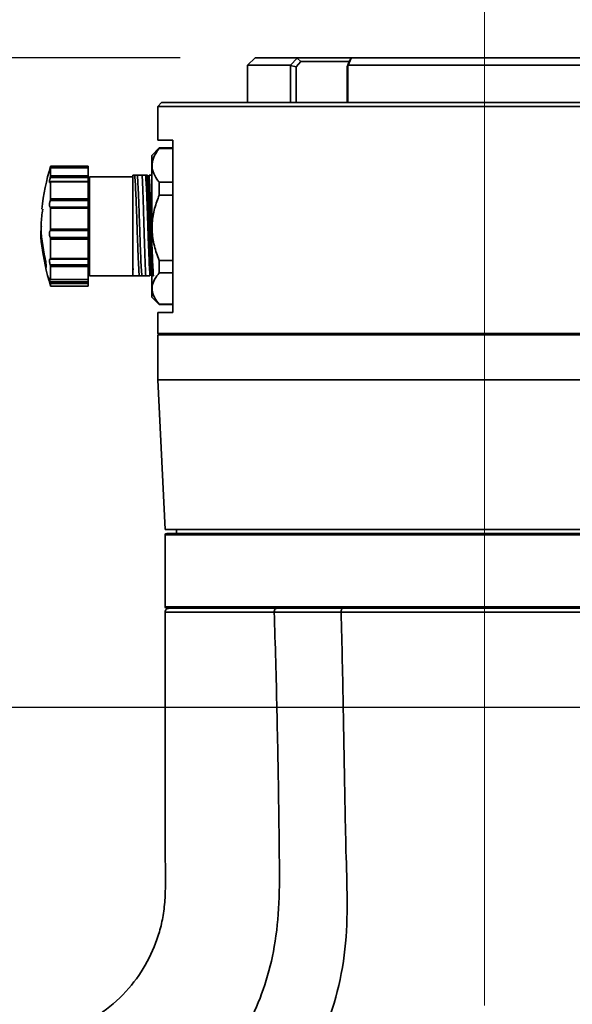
# Model space of a CAD drawing. Header units: millimetres. Extents: x 0 to 298, y 0 to 209.
# Tile 31 of 41: x 86 to 93, y 179 to 192. Entities that reach past the tile are written whole.
import ezdxf

# ---------------------------------------------------------------- set-up
doc = ezdxf.new("R2010")
doc.units = ezdxf.units.MM
doc.linetypes.add('CENTERX2', pattern=[20.32, 12.7, -2.54, 2.54, -2.54])
doc.layers.add('图层0', color=7, linetype='Continuous')
doc.styles.add('SLDTEXTSTYLE0', font='SIMSUN.TTC')
doc.dimstyles.new('SLDDIMSTYLE0', dxfattribs={"dimtxt": 4.5, "dimasz": 3, "dimexe": 0, "dimexo": 0.0625, "dimgap": 1.125, "dimtad": 2, "dimlfac": 10, "dimrnd": 1e-09, "dimzin": 12, "dimdsep": 46, "dimtxsty": 'SLDTEXTSTYLE0', "dimsah": 1, "dimcen": 0.09, "dimadec": 0, "dimazin": 3, "dimtfac": 1, "dimtofl": 0, "dimtmove": 0, "dimatfit": 3, "dimfxl": 0, "dimfrac": 2, "dimtolj": 1, "dimtzin": 12, "dimarcsym": 0})

# ---------------------------------------------------------------- blocks, each defined once
blk = doc.blocks.new('_D_1')
at = {"layer": '图层0'}
for p, q in [((87.984, 191.986), (48.264, 191.986)), ((49.264, 174.636), (49.264, 191.986)), ((76.234, 174.636), (48.264, 174.636))]:
    blk.add_line(p, q, dxfattribs=at)
for points in [[(49.264, 191.986), (48.814, 188.986), (49.714, 188.986)], [(49.264, 174.636), (49.714, 177.636), (48.814, 177.636)]]:
    blk.add_solid(points, dxfattribs=at)
at = {"layer": '图层0', "insert": (44.028, 176.765), "char_height": 4.5, "attachment_point": 1, "rotation": 90, "style": 'SLDTEXTSTYLE0'}
blk.add_mtext('173.5', dxfattribs=at)
blk = doc.blocks.new('_D_5')
at = {"layer": '图层0'}
for p, q in [((87.984, 191.986), (39.054, 191.986)), ((40.054, 191.986), (40.054, 18.636)), ((81.095, 18.636), (39.054, 18.636))]:
    blk.add_line(p, q, dxfattribs=at)
for centre, start, end in [((37.435, 107.93), 63.4349, 116.5651), ((37.435, 102.693), 243.4349, 296.5651)]:
    blk.add_arc(centre, 5.856, start, end, dxfattribs=at)
for points in [[(40.054, 191.986), (39.604, 188.986), (40.504, 188.986)], [(40.054, 18.636), (40.504, 21.636), (39.604, 21.636)]]:
    blk.add_solid(points, dxfattribs=at)
at = {"layer": '图层0', "insert": (34.818, 97.455), "char_height": 4.5, "attachment_point": 1, "rotation": 90, "style": 'SLDTEXTSTYLE0'}
blk.add_mtext('1733.5', dxfattribs=at)
blk = doc.blocks.new('_D_6')
at = {"layer": '图层0'}
for p, q in [((78.734, 179.011), (78.734, 184.311)), ((99.007, 178.822), (99.007, 184.311)), ((99.007, 183.311), (78.734, 183.311)), ((99.007, 183.311), (114.228, 183.311))]:
    blk.add_line(p, q, dxfattribs=at)
for points in [[(78.734, 183.311), (81.734, 182.861), (81.734, 183.761)], [(99.007, 183.311), (96.007, 183.761), (96.007, 182.861)]]:
    blk.add_solid(points, dxfattribs=at)
at = {"layer": '图层0', "insert": (106.372, 188.548), "char_height": 4.5, "attachment_point": 1, "style": 'SLDTEXTSTYLE0'}
blk.add_mtext('203', dxfattribs=at)
blk = doc.blocks.new('_D_7')
at = {"layer": '图层0'}
for p, q in [((78.734, 170.261), (78.734, 162.038)), ((78.734, 163.038), (59.079, 163.038)), ((78.734, 163.038), (92.044, 163.038))]:
    blk.add_line(p, q, dxfattribs=at)
for points in [[(78.734, 163.038), (81.734, 162.588), (81.734, 163.488)], [(92.044, 163.038), (89.044, 163.488), (89.044, 162.588)]]:
    blk.add_solid(points, dxfattribs=at)
at = {"layer": '图层0', "insert": (59.079, 168.274), "char_height": 4.5, "attachment_point": 1, "style": 'SLDTEXTSTYLE0'}
blk.add_mtext('133.1', dxfattribs=at)

msp = doc.modelspace()

# ---------------------------------------------------------------- linework, layer by layer
at = {"color": 7, "linetype": 'Continuous', "lineweight": 35}
for p, q in [((88.98439595, 191.98646615), (88.88439595, 191.88646615)), ((88.98439595, 191.98646615), (89.54467753, 191.98646615)), ((89.45545986, 191.88646615), (89.54322398, 191.98215749)), ((89.59368469, 191.93646618), (89.53258311, 191.86305992)), ((89.5936848, 191.9364662), (89.54322398, 191.9821575)), ((89.54322399, 191.9821575), (89.54467753, 191.98646615)), ((89.54467753, 191.98646615), (90.27466786, 191.98646615)), ((90.24711926, 191.93646615), (89.59368472, 191.93646615)), ((90.21079545, 191.86305992), (90.23890882, 191.93646618)), ((90.26723337, 191.98215749), (90.22564261, 191.88646615)), ((90.26723336, 191.9821575), (90.23890895, 191.93646626)), ((90.27263486, 191.98646615), (90.26723336, 191.9821575)), ((90.27263486, 191.98646615), (93.79615705, 191.98646615)), ((88.88439595, 191.88646615), (88.88439595, 191.38646615)), ((89.45545987, 191.88646615), (88.88439595, 191.88646615)), ((89.45755296, 191.88084136), (89.45545986, 191.88646614)), ((89.53258287, 191.86305953), (89.45755296, 191.88084136)), ((89.45755296, 191.38646615), (89.45755296, 191.88084136)), ((89.53258315, 191.86305992), (89.53258315, 191.38646615)), ((90.21079547, 191.38646615), (90.21079547, 191.86305988)), ((90.22266193, 191.88084136), (90.21079548, 191.86305949)), ((90.22564261, 191.88646614), (90.22266193, 191.88084136)), ((90.22266193, 191.88084136), (90.22266193, 191.38646615)), ((93.8431493, 191.88646615), (90.22564261, 191.88646615)), ((87.73439595, 191.38646615), (87.68439595, 191.33646615)), ((87.73439595, 191.38646615), (96.33439595, 191.38646615)), ((87.68439595, 191.33646615), (87.68439595, 190.88646615)), ((96.38439595, 191.33646615), (87.68439595, 191.33646615)), ((87.68439595, 190.88646615), (87.88439595, 190.88646615)), ((87.88439595, 190.88646615), (87.88439595, 188.58646615)), ((87.70439595, 190.78146615), (87.60439595, 190.68146615)), ((87.88439595, 190.78146615), (87.70439595, 190.78146615)), ((87.70439595, 190.78146615), (87.70439595, 190.77450999)), ((87.88439595, 190.77450999), (87.70439595, 190.77450999)), ((87.60439595, 188.79146615), (87.60439595, 190.68146615)), ((86.75439595, 190.51958647), (86.24989361, 190.51958647)), ((86.75439595, 190.51821558), (86.25418675, 190.51821558)), ((86.75439595, 190.53646615), (86.25439595, 190.53646615)), ((86.25439595, 190.53558812), (86.25439595, 190.53646615)), ((86.25439595, 190.53558812), (86.75439595, 190.53558812)), ((86.25439595, 190.40979051), (86.25439595, 190.51774761)), ((86.75439595, 190.51774761), (86.25439595, 190.51774761)), ((86.75439595, 190.53558812), (86.75439595, 190.53646615)), ((86.75439595, 190.53558812), (86.75439595, 190.51958647)), ((86.75439595, 190.51821558), (86.75439595, 190.51958647)), ((86.75439595, 190.51821558), (86.75439595, 190.51774761)), ((86.75439595, 190.40979051), (86.75439595, 190.51774761)), ((86.75439595, 190.38660071), (86.24989361, 190.38660071)), ((86.75439595, 190.33228885), (86.25279267, 190.33228885)), ((86.25439595, 190.40979051), (86.75439595, 190.40979051)), ((86.25439595, 190.10357619), (86.25439595, 190.32705354)), ((86.75439595, 190.32705354), (86.25439595, 190.32705354)), ((86.75439595, 190.40979051), (86.75439595, 190.38660071)), ((86.75439595, 190.33228885), (86.75439595, 190.38660071)), ((86.75439595, 190.33228885), (86.75439595, 190.32705354)), ((86.75439595, 190.10357619), (86.75439595, 190.32705354)), ((86.76939595, 190.33646615), (86.76939595, 190.31309317)), ((87.35439595, 190.39646615), (86.77439595, 190.39646615)), ((86.77439595, 190.39646615), (86.77439595, 189.07646615)), ((87.35439595, 190.41646615), (87.37660145, 190.41646615)), ((87.37660145, 190.41646615), (87.4111314, 190.41646615)), ((87.53815898, 190.41646615), (87.54957232, 190.41646615)), ((87.70439595, 190.32301959), (87.70439595, 190.15124077)), ((87.70439595, 190.32301959), (87.88439595, 190.32301959)), ((86.77439595, 190.31146615), (86.75439595, 190.31146615)), ((86.76939595, 190.31309317), (86.77439595, 190.31309317)), ((87.35507306, 190.31146615), (87.35439595, 190.31146615)), ((86.75439595, 190.07941192), (86.24989361, 190.07941192)), ((86.25439595, 190.10357619), (86.75439595, 190.10357619)), ((86.75439595, 190.10357619), (86.75439595, 190.07941192)), ((86.75439595, 189.9920709), (86.75439595, 190.07941192)), ((87.88439595, 190.15124077), (87.70439595, 190.15124077)), ((86.75439595, 189.9920709), (86.2502156, 189.9920709)), ((86.25439595, 189.69899503), (86.25439595, 189.97811205)), ((86.75439595, 189.97811205), (86.25439595, 189.97811205)), ((86.75439595, 189.9920709), (86.75439595, 189.97811205)), ((86.75439595, 189.69899503), (86.75439595, 189.97811205)), ((86.76939595, 189.97090483), (86.77439595, 189.96895118)), ((86.75439595, 189.68033109), (86.24989361, 189.68033109)), ((86.25439595, 189.69899503), (86.75439595, 189.69899503)), ((86.75439595, 189.69899503), (86.75439595, 189.68033109)), ((86.75439595, 189.5866104), (86.75439595, 189.68033109)), ((86.24989361, 189.5866104), (86.75439595, 189.5866104)), ((86.25439595, 189.30445423), (86.25439595, 189.56442174)), ((86.75439595, 189.56442174), (86.25439595, 189.56442174)), ((86.75439595, 189.5866104), (86.75439595, 189.56442174)), ((86.75439595, 189.30445423), (86.75439595, 189.56442174)), ((86.25164665, 189.29525452), (86.75439595, 189.29525452)), ((86.25439595, 189.30445423), (86.75439595, 189.30445423)), ((86.75439595, 189.30445423), (86.75439595, 189.29525452)), ((86.75439595, 189.22133943), (86.75439595, 189.29525452)), ((87.70439595, 189.28075352), (87.70439595, 189.11319694)), ((87.70439595, 189.28075352), (87.88439595, 189.28075352)), ((86.24989361, 189.22133943), (86.75439595, 189.22133943)), ((86.25439595, 189.02567067), (86.25439595, 189.19683059)), ((86.75439595, 189.19683059), (86.25439595, 189.19683059)), ((86.75439595, 189.22133943), (86.75439595, 189.19683059)), ((86.75439595, 189.02567067), (86.75439595, 189.19683059)), ((86.75439595, 189.16146615), (86.77439595, 189.16146615)), ((86.76939595, 189.16146615), (86.76939595, 189.14011008)), ((87.35439595, 189.16146615), (87.36471751, 189.16146615)), ((86.25365373, 189.02344056), (86.75439595, 189.02344056)), ((86.25439595, 189.02567067), (86.75439595, 189.02567067)), ((86.75439595, 189.02567067), (86.75439595, 189.02344056)), ((86.75439595, 188.99409624), (86.75439595, 189.02344056)), ((86.77439595, 189.07646615), (87.35439595, 189.07646615)), ((87.43777142, 189.07646615), (87.35439595, 189.07646615)), ((87.47230136, 189.07646615), (87.43777142, 189.07646615)), ((87.60439595, 189.07646604), (87.59932809, 189.07646604)), ((87.88439595, 189.11319694), (87.70439595, 189.11319694)), ((86.24989361, 188.99409624), (86.75439595, 188.99409624)), ((86.25439595, 188.93646615), (86.25439595, 188.97383436)), ((86.75439595, 188.97383436), (86.25439595, 188.97383436)), ((86.25439595, 188.93646615), (86.75439595, 188.93646615)), ((86.75439595, 188.99409624), (86.75439595, 188.97383436)), ((86.75439595, 188.93646615), (86.75439595, 188.97383436)), ((87.60439595, 188.79146615), (87.70439595, 188.69146615)), ((87.70439595, 188.69420008), (87.70439595, 188.69146615)), ((87.70439595, 188.69420008), (87.88439595, 188.69420008)), ((87.70439595, 188.69146615), (87.88439595, 188.69146615)), ((87.68439595, 188.58646615), (87.68439595, 188.30646615)), ((87.88439595, 188.58646615), (87.68439595, 188.58646615)), ((87.68439595, 188.30646615), (87.70439595, 188.28646615)), ((87.68439595, 188.30646615), (96.38439595, 188.30646615)), ((87.68439595, 188.28646615), (87.68439595, 187.68646615)), ((87.68439595, 188.28646615), (96.38439595, 188.28646615)), ((87.68439595, 187.68646615), (87.78439595, 185.68646615)), ((87.68439595, 187.68646615), (96.38439595, 187.68646615)), ((96.28439595, 185.68646615), (87.78439595, 185.68646615)), ((87.78439595, 185.61646615), (87.78439595, 184.65646615)), ((87.80439595, 185.63646615), (96.26439595, 185.63646615)), ((87.93439595, 185.68646615), (87.93439595, 185.63646615)), ((96.26439595, 184.63646615), (87.80439596, 184.63646615))]:
    msp.add_line(p, q, dxfattribs=at)
at = {"color": 8, "linetype": 'Continuous', "lineweight": 35}
for p, q in [((86.19239022, 189.24189667), (86.1807953, 189.24189667)), ((96.28439595, 185.61646615), (87.78439595, 185.61646615)), ((87.78439595, 184.65646615), (96.28439595, 184.65646615))]:
    msp.add_line(p, q, dxfattribs=at)
at = {"color": 7, "linetype": 'Continuous', "lineweight": 35}
for centre, radius, start, end in [((89.12341332, 189.65968833), 3, 163.00673602, 174.159097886), ((89.12341332, 189.81324398), 3, 185.742223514, 196.99326398), ((87.80439595, 185.61646615), 0.02, 90, 180), ((87.80439595, 184.65646615), 0.02, 180, 270), ((87.8343994, 184.58646589), 0.05, 89.999758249, 180.446576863)]:
    msp.add_arc(centre, radius, start, end, dxfattribs=at)
for points, knots in [([(87.70439595, 190.32301959), (87.69409331, 190.3364158), (87.65898698, 190.38206349), (87.61780064, 190.46354341), (87.60248705, 190.56805988), (87.63296959, 190.67173259), (87.67636716, 190.73944243), (87.70322391, 190.77304361), (87.70439595, 190.77450999)], [0, 0, 0, 0, 0.0931237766, 0.3173199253, 0.5410271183, 0.7651001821, 0.9897488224, 1, 1, 1, 1]), ([(86.24989361, 190.51958647), (86.24966704, 190.51881636), (86.24776877, 190.51236416), (86.24450837, 190.50090781), (86.24106556, 190.48793068), (86.24018858, 190.48360488), (86.23975992, 190.48149045)], [0, 0, 0, 0, 0.0445113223, 0.3729303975, 0.6934914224, 1, 1, 1, 1]), ([(86.23982168, 190.47985004), (86.23982081, 190.47974647), (86.23981389, 190.47891785), (86.2413373, 190.48241368), (86.24430034, 190.49032036), (86.24749982, 190.49978471), (86.24947074, 190.50585864), (86.24989361, 190.50716183)], [0, 0, 0, 0, 0.0408623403, 0.3269294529, 0.617142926, 0.917855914, 1, 1, 1, 1]), ([(86.24989361, 190.51958647), (86.25053891, 190.52178617), (86.25183021, 190.526188), (86.25332222, 190.53142294), (86.2542415, 190.53478264), (86.25434775, 190.53533672), (86.25439595, 190.53558812)], [0, 0, 0, 0, 0.2646085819, 0.5295111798, 0.786527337, 1, 1, 1, 1]), ([(86.25439595, 190.51774761), (86.25433401, 190.51801378), (86.25421016, 190.51854593), (86.25324535, 190.51662957), (86.25180361, 190.51292381), (86.25054755, 190.5091346), (86.24989361, 190.50716183)], [0, 0, 0, 0, 0.2426144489, 0.485073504, 0.7319149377, 1, 1, 1, 1]), ([(86.24989361, 190.38660071), (86.24966711, 190.3858498), (86.2477694, 190.37955844), (86.2444839, 190.36695341), (86.24114881, 190.34985623), (86.23948596, 190.33555471), (86.23956086, 190.32553498), (86.24123908, 190.32043363), (86.24432882, 190.32057448), (86.24749822, 190.32456215), (86.24947046, 190.32819983), (86.24989361, 190.32898031)], [0, 0, 0, 0, 0.0196109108, 0.1643066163, 0.3055402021, 0.4405825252, 0.5705278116, 0.6986198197, 0.8285684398, 0.9632184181, 1, 1, 1, 1]), ([(86.24989361, 190.38660071), (86.25053891, 190.38884455), (86.25183021, 190.39333472), (86.25332222, 190.40023708), (86.2542415, 190.40603758), (86.25434775, 190.40861918), (86.25439595, 190.40979051)], [0, 0, 0, 0, 0.2646085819, 0.5295111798, 0.786527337, 1, 1, 1, 1]), ([(86.25439595, 190.32705354), (86.25433401, 190.32837174), (86.25421016, 190.3310073), (86.25324535, 190.33252475), (86.25180361, 190.33215085), (86.25054755, 190.33006583), (86.24989361, 190.32898031)], [0, 0, 0, 0, 0.2426144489, 0.485073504, 0.7319149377, 1, 1, 1, 1]), ([(87.35439595, 190.41646615), (87.35439595, 190.39276408), (87.35439595, 190.34409001), (87.35439595, 190.18961824), (87.35439595, 189.99239427), (87.35439595, 189.77204744), (87.35439595, 189.54821956), (87.35439595, 189.34045039), (87.35439595, 189.16956242), (87.35439595, 189.10695374), (87.35439595, 189.07646615)], [0, 0, 0, 0, 0.1217386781, 0.25, 0.3782613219, 0.5, 0.6217386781, 0.75, 0.8782613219, 1, 1, 1, 1]), ([(87.47639092, 190.41646615), (87.47038055, 190.41646615), (87.45397798, 190.41646615), (87.43052063, 190.41646615), (87.41760205, 190.41646615), (87.4111314, 190.41646615)], [0, 0, 0, 0, 0.2240048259, 0.6113194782, 1, 1, 1, 1]), ([(87.52206938, 190.41646615), (87.51630845, 190.41646615), (87.50765331, 190.41646615), (87.49087211, 190.41646615), (87.48121795, 190.41646615), (87.47638845, 190.41646615)], [0, 0, 0, 0, 0.4986830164, 0.7492157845, 1, 1, 1, 1]), ([(87.47638896, 190.41646507), (87.47836452, 190.37753245), (87.48231562, 190.29966761), (87.48824237, 190.13717221), (87.49416915, 189.953087), (87.50009581, 189.75496592), (87.50602241, 189.55571267), (87.51194913, 189.36827225), (87.51787586, 189.20052258), (87.52182701, 189.11781981), (87.52380258, 189.07646856)], [0, 0, 0, 0, 0.1249996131, 0.2499979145, 0.3749966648, 0.4999985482, 0.6250018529, 0.7500028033, 0.8750018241, 1, 1, 1, 1]), ([(87.52206891, 190.41646602), (87.52452817, 190.38913004), (87.52944669, 190.33445808), (87.53682452, 190.17853593), (87.54420234, 189.98533252), (87.55158016, 189.76739732), (87.55895798, 189.5465415), (87.5663358, 189.34479431), (87.57371361, 189.17569039), (87.57863216, 189.10954124), (87.58109143, 189.07646668)], [0, 0, 0, 0, 0.1250002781, 0.2500004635, 0.3750005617, 0.5000005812, 0.6250005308, 0.7500004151, 0.8750002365, 1, 1, 1, 1]), ([(87.52206911, 190.41646615), (87.52357357, 190.41646615), (87.5255962, 190.41646615), (87.53143705, 190.41646615), (87.53497257, 190.41646615), (87.53681578, 190.41646615), (87.53771874, 190.41646615), (87.53815898, 190.41646615)], [0, 0, 0, 0, 0.6412553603, 0.8621113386, 0.9373677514, 0.9694636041, 1, 1, 1, 1]), ([(87.61074472, 189.07646604), (87.60819587, 189.10793658), (87.60309817, 189.17087766), (87.59545162, 189.34079511), (87.58780507, 189.54616171), (87.58015852, 189.77207986), (87.57251197, 189.99438626), (87.56486542, 190.18922207), (87.55721888, 190.34294937), (87.55212117, 190.3919607), (87.54957232, 190.41646634)], [0, 0, 0, 0, 0.1250000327, 0.2500000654, 0.3750000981, 0.5000001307, 0.6250001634, 0.7500001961, 0.8750002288, 1, 1, 1, 1]), ([(87.62717374, 189.07646581), (87.6247145, 189.10954039), (87.61979604, 189.17568956), (87.61241835, 189.34479396), (87.60504065, 189.54654175), (87.59766295, 189.76739814), (87.59028525, 189.98533366), (87.58290755, 190.17853695), (87.57552985, 190.33445853), (87.57061136, 190.3891297), (87.56815211, 190.41646529)], [0, 0, 0, 0, 0.1249999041, 0.2499998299, 0.3749997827, 0.4999997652, 0.6249997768, 0.749999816, 0.8749998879, 1, 1, 1, 1]), ([(87.60439595, 190.41646615), (87.59845718, 190.41646615), (87.58449776, 190.41646615), (87.57411688, 190.41646615), (87.56815235, 190.41646615)], [0, 0, 0, 0, 0.4254306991, 1, 1, 1, 1]), ([(86.24989361, 190.07941192), (86.24966711, 190.0788812), (86.2477694, 190.07443468), (86.2444839, 190.06413806), (86.24114881, 190.04716034), (86.23948596, 190.02993412), (86.23956086, 190.01453906), (86.24123908, 190.00230105), (86.24432882, 189.99422415), (86.24749822, 189.99176497), (86.24947046, 189.99198738), (86.24989361, 189.9920351)], [0, 0, 0, 0, 0.0196109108, 0.1643066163, 0.3055402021, 0.4405825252, 0.5705278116, 0.6986198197, 0.8285684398, 0.9632184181, 1, 1, 1, 1]), ([(86.24989361, 190.07941192), (86.25053891, 190.08109867), (86.25183021, 190.08447404), (86.25332222, 190.09119434), (86.2542415, 190.0978814), (86.25434775, 190.10179878), (86.25439595, 190.10357619)], [0, 0, 0, 0, 0.26460858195, 0.52951117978, 0.78652733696, 1, 1, 1, 1]), ([(87.70439595, 189.28075352), (87.68043525, 189.34473838), (87.63178517, 189.47465399), (87.60308215, 189.67722677), (87.61694507, 189.87885507), (87.65809027, 190.03465207), (87.69352749, 190.12387609), (87.70439595, 190.15124077)], [0, 0, 0, 0, 0.2283677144, 0.463680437, 0.6784948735, 0.901395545, 1, 1, 1, 1]), ([(86.15007657, 189.96287833), (86.14043554, 189.89799534), (86.10793938, 189.67930003), (86.15071232, 189.46061567), (86.1807953, 189.30681105)], [0, 0, 0, 0, 0.29668214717, 1, 1, 1, 1]), ([(86.25439595, 189.97811205), (86.25433401, 189.98012908), (86.25421016, 189.98416185), (86.25324535, 189.98870651), (86.25180361, 189.99176466), (86.25054755, 189.99194251), (86.24989361, 189.9920351)], [0, 0, 0, 0, 0.2426144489, 0.485073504, 0.7319149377, 1, 1, 1, 1]), ([(86.1807953, 189.24189667), (86.14656138, 189.39616752), (86.10997776, 189.56102694), (86.13013378, 189.72587811), (86.13142835, 189.73646615)], [0, 0, 0, 0, 0.9357721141, 1, 1, 1, 1]), ([(86.24989361, 189.68033109), (86.24966711, 189.68016277), (86.2477694, 189.67875252), (86.2444839, 189.67352328), (86.24114881, 189.66121419), (86.23948596, 189.64567902), (86.23956086, 189.62903373), (86.24123908, 189.61293823), (86.24432882, 189.59880777), (86.24749822, 189.59056068), (86.24947046, 189.58730823), (86.24989361, 189.5866104)], [0, 0, 0, 0, 0.0196109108, 0.1643066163, 0.3055402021, 0.4405825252, 0.5705278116, 0.6986198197, 0.8285684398, 0.9632184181, 1, 1, 1, 1]), ([(86.24989361, 189.68033109), (86.25053891, 189.68100878), (86.25183021, 189.68236492), (86.25332222, 189.68710247), (86.2542415, 189.69288429), (86.25434775, 189.6970878), (86.25439595, 189.69899503)], [0, 0, 0, 0, 0.2646085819, 0.5295111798, 0.786527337, 1, 1, 1, 1]), ([(86.25439595, 189.56442174), (86.25433401, 189.56659714), (86.25421016, 189.57094654), (86.25324535, 189.57730067), (86.25180361, 189.58297144), (86.25054755, 189.5853645), (86.24989361, 189.5866104)], [0, 0, 0, 0, 0.2426144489, 0.485073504, 0.7319149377, 1, 1, 1, 1]), ([(86.1807953, 189.30681105), (86.18268711, 189.29749132), (86.18647262, 189.27884265), (86.19147227, 189.24929047), (86.19521528, 189.22298169), (86.19727675, 189.20272062), (86.19748059, 189.19072749), (86.19586365, 189.18800148), (86.19261333, 189.19467698), (86.18804665, 189.21015048), (86.18384996, 189.22765719), (86.18139318, 189.2391096), (86.1807953, 189.24189667)], [0, 0, 0, 0, 0.1098312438, 0.2197711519, 0.3287175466, 0.4357269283, 0.5410065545, 0.6454986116, 0.7504354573, 0.8568444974, 0.9651615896, 1, 1, 1, 1]), ([(86.24465395, 189.29873575), (86.24345119, 189.29770465), (86.24109841, 189.29568765), (86.23949866, 189.28568579), (86.23955756, 189.27233155), (86.24123998, 189.25667008), (86.24432856, 189.24027816), (86.24749824, 189.22845157), (86.24947046, 189.22259581), (86.24989361, 189.22133943)], [0, 0, 0, 0, 0.16900168, 0.3305948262, 0.4860888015, 0.6393651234, 0.7948630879, 0.9559867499, 1, 1, 1, 1]), ([(86.24989361, 189.2962916), (86.24966627, 189.29653579), (86.24812599, 189.29819022), (86.24678674, 189.29827996), (86.24564516, 189.29835646)], [0, 0, 0, 0, 0.1475970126, 1, 1, 1, 1]), ([(86.24989361, 189.2962916), (86.25053891, 189.29577865), (86.25183021, 189.29475219), (86.25332222, 189.29623756), (86.2542415, 189.29956491), (86.25434775, 189.30292821), (86.25439595, 189.30445423)], [0, 0, 0, 0, 0.2646085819, 0.5295111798, 0.786527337, 1, 1, 1, 1]), ([(86.25439595, 189.19683059), (86.25433401, 189.19858146), (86.25421016, 189.20208207), (86.25324535, 189.2085431), (86.25180361, 189.215307), (86.25054755, 189.21927407), (86.24989361, 189.22133943)], [0, 0, 0, 0, 0.2426144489, 0.485073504, 0.7319149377, 1, 1, 1, 1]), ([(86.24989361, 189.03019654), (86.24966711, 189.03077912), (86.2477694, 189.03566024), (86.2444839, 189.04303603), (86.24114881, 189.04782412), (86.23948596, 189.04659046), (86.23956086, 189.03996491), (86.24123908, 189.02897076), (86.24432882, 189.01469945), (86.24749822, 189.00246469), (86.24947046, 188.99557456), (86.24989361, 188.99409624)], [0, 0, 0, 0, 0.0196109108, 0.1643066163, 0.3055402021, 0.4405825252, 0.5705278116, 0.6986198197, 0.8285684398, 0.9632184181, 1, 1, 1, 1]), ([(86.24989361, 189.03019654), (86.25053891, 189.02863039), (86.25183021, 189.02549635), (86.25332222, 189.02333154), (86.2542415, 189.02331286), (86.25434775, 189.02493477), (86.25439595, 189.02567067)], [0, 0, 0, 0, 0.2646085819, 0.5295111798, 0.786527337, 1, 1, 1, 1]), ([(87.47230136, 189.07646615), (87.47907983, 189.07646615), (87.48926277, 189.07646615), (87.50797135, 189.07646615), (87.51852996, 189.07646615), (87.52381168, 189.07646615)], [0, 0, 0, 0, 0.4987637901, 0.7492675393, 1, 1, 1, 1]), ([(87.52380187, 189.07646615), (87.52955666, 189.07646615), (87.54106636, 189.07646615), (87.56099811, 189.07646615), (87.57328337, 189.07646615), (87.58109153, 189.07646615)], [0, 0, 0, 0, 0.2670894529, 0.5341833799, 1, 1, 1, 1]), ([(87.70439595, 188.69420008), (87.68043525, 188.7249983), (87.63178517, 188.78753136), (87.60308215, 188.88503693), (87.61694507, 188.98208789), (87.65809027, 189.0570786), (87.69352749, 189.10002533), (87.70439595, 189.11319694)], [0, 0, 0, 0, 0.2283677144, 0.463680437, 0.6784948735, 0.901395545, 1, 1, 1, 1]), ([(87.62717344, 189.07646615), (87.62562393, 189.07646615), (87.62351561, 189.07646615), (87.61734069, 189.07646615), (87.6135421, 189.07646615), (87.61164746, 189.07646615), (87.61074426, 189.07646615)], [0, 0, 0, 0, 0.6149992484, 0.8367930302, 0.9221968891, 1, 1, 1, 1]), ([(86.25439595, 188.97383436), (86.25433401, 188.97469155), (86.25421016, 188.97640539), (86.25324535, 188.98124208), (86.25180361, 188.98728675), (86.25054755, 188.99176483), (86.24989361, 188.99409624)], [0, 0, 0, 0, 0.2426144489, 0.485073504, 0.7319149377, 1, 1, 1, 1]), ([(87.78444452, 184.58645564), (87.78442297, 184.50295188), (87.78434293, 184.19279988), (87.78440878, 183.69567501), (87.78435106, 183.13475369), (87.78443935, 182.6927719), (87.78421765, 182.28469583), (87.78526825, 181.84951115), (87.78039617, 181.32978908), (87.79667665, 180.88396944), (87.76148879, 180.53963432), (87.69534732, 180.25093888), (87.55777599, 179.91257066), (87.30415305, 179.5443983), (87.01672924, 179.28151212), (86.73469801, 179.10394031), (86.48392609, 178.99148815), (86.26013713, 178.91947279), (86.11935683, 178.90279636), (86.07590942, 178.8976497)], [0, 0, 0, 0, 0.0381870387, 0.141835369, 0.2273396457, 0.2947019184, 0.3439566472, 0.4139596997, 0.4936995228, 0.5817064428, 0.6175822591, 0.6516250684, 0.7168847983, 0.7832688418, 0.8545084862, 0.8933006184, 0.9352376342, 0.9800131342, 1, 1, 1, 1]), ([(89.23920657, 184.58537575), (89.24603779, 184.3665088), (89.25966538, 183.92989152), (89.27573365, 183.27641604), (89.28892225, 182.62584699), (89.3000609, 181.97811008), (89.30700721, 181.33651356), (89.31299446, 180.71669006), (89.25647991, 180.13654654), (89.12705674, 179.6138061), (88.93805621, 179.14756507), (88.69507464, 178.73183706), (88.3969967, 178.36816511), (88.04530487, 178.05647452), (87.63882945, 177.79612769), (87.17673795, 177.59959863), (86.65259351, 177.46273672), (86.28093559, 177.443658), (86.08405856, 177.4335515)], [0, 0, 0, 0, 0.0730586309, 0.1457445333, 0.2180906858, 0.2901622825, 0.3618801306, 0.4321936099, 0.4968728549, 0.5557652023, 0.6112309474, 0.664176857, 0.7158197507, 0.7674425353, 0.8203524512, 0.8761317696, 0.9343837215, 1, 1, 1, 1]), ([(86.08560349, 176.53688661), (86.29776746, 176.53665385), (86.72213798, 176.53618828), (87.35555352, 176.67225195), (87.96858751, 176.90065424), (88.54394001, 177.23228295), (89.0551483, 177.65668413), (89.48365043, 178.16502304), (89.81728021, 178.73959519), (90.05227415, 179.35776284), (90.19105401, 180.00249566), (90.22125621, 180.65834266), (90.19723172, 181.31250526), (90.18416769, 181.96721058), (90.17264876, 182.62190392), (90.16101463, 183.27660688), (90.14798512, 183.931282), (90.13759239, 184.36769427), (90.13239601, 184.58590093)], [0, 0, 0, 0, 0.0606229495, 0.1212580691, 0.1843356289, 0.2474103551, 0.3105226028, 0.3737032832, 0.4368411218, 0.4999165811, 0.5624044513, 0.6248848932, 0.6874027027, 0.7499221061, 0.8124415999, 0.874961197, 0.9374804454, 1, 1, 1, 1]), ([(90.13239578, 184.58591021), (90.13239398, 184.58591021), (89.99444277, 184.5858091), (89.77013593, 184.58569698), (89.47526225, 184.5855562), (89.31603796, 184.5854435), (89.23920826, 184.58536968), (89.23920677, 184.58536968)], [0, 0, 0, 0, 0.0000055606, 0.4266337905, 0.713311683, 0.9999944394, 1, 1, 1, 1]), ([(90.15429551, 184.63646589), (90.1519711, 184.63598962), (90.14691728, 184.6349541), (90.14107657, 184.62745787), (90.13697236, 184.61817583), (90.13439456, 184.60894958), (90.13262519, 184.59797352), (90.13248647, 184.58999551), (90.13241512, 184.58589213)], [0, 0, 0, 0, 0.1976163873, 0.4296666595, 0.5592259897, 0.6974722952, 0.8443992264, 1, 1, 1, 1]), ([(93.93747201, 184.58637041), (93.71895152, 184.58645585), (93.28191508, 184.58662675), (92.57692488, 184.5867512), (91.86037017, 184.58639917), (91.35143642, 184.58605176), (90.95622852, 184.58584549), (90.60786801, 184.58570551), (90.30919429, 184.58582274), (90.13241512, 184.58589213)], [0, 0, 0, 0, 0.18135035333, 0.36269694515, 0.54404947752, 0.72540661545, 0.75080554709, 0.85250664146, 1, 1, 1, 1])]:
    msp.add_open_spline(points, degree=3, knots=knots, dxfattribs=at)
for points in [[(87.37660145, 190.41646615), (87.3791502, 190.3919604), (87.3842477, 190.34294889), (87.39189394, 190.18922138), (87.39954019, 189.99438563), (87.40718643, 189.77207939), (87.41483268, 189.54616146), (87.42247893, 189.34079507), (87.43012517, 189.17087777), (87.43522267, 189.10793669), (87.43777142, 189.07646615)], [(87.47230136, 189.07646615), (87.46975261, 189.10793669), (87.46465512, 189.17087777), (87.45700887, 189.34079507), (87.44936263, 189.54616146), (87.44171638, 189.77207939), (87.43407013, 189.99438563), (87.42642389, 190.18922138), (87.41877764, 190.34294889), (87.41368015, 190.3919604), (87.4111314, 190.41646615)], [(87.53815809, 190.41646627), (87.54070684, 190.39196054), (87.54580434, 190.3429491), (87.55345059, 190.1892216), (87.56109684, 189.99438579), (87.56874309, 189.77207946), (87.57638934, 189.54616143), (87.58403559, 189.34079495), (87.59168184, 189.17087761), (87.59677934, 189.10793657), (87.59932809, 189.07646604)], [(89.27254606, 184.63646589), (89.26811529, 184.63569273), (89.25925376, 184.63414641), (89.24813438, 184.62227421), (89.24046194, 184.60534584), (89.23962516, 184.5920284), (89.23920677, 184.58536968)]]:
    msp.add_open_spline(points, degree=3, dxfattribs=at)
at = {"color": 8, "linetype": 'Continuous', "lineweight": 35}
msp.add_open_spline([(89.23920679, 184.58538184), (89.06827446, 184.58504458), (88.72145078, 184.5843603), (88.32001339, 184.58446835), (88.01228778, 184.58518034), (87.83853596, 184.58605199), (87.76571604, 184.58658244), (87.78618023, 184.58645984), (87.78708124, 184.58645444)], degree=3, knots=[0, 0, 0, 0, 0.1961986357, 0.3980893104, 0.5941769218, 0.7960091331, 0.9910184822, 1, 1, 1, 1], dxfattribs=at)
at = {"layer": '图层0', "linetype": 'CENTERX2', "lineweight": 18, "ltscale": 2}
msp.add_line((92.04439601, 16.7719096), (92.04439601, 193.46785366), dxfattribs=at)

# ---------------------------------------------------------------- dimensions: what is measured, and where the dimension line sits
at = {"layer": '图层0'}
for base, p1, p2, picture, middle in [((92.04439601, 163.03772805), (78.73439601, 171.26146615), (92.04439601, 193.46785366), '_D_7', (65.62552059, 163.03772805)), ((78.73439601, 183.31146615), (99.00716605, 177.82216035), (78.73439601, 178.01146615), '_D_6', (110.29994668, 183.31146615))]:
    dim = msp.add_linear_dim(base=base, p1=p1, p2=p2, dimstyle='SLDDIMSTYLE0', dxfattribs=at)
    dim.commit()
    dim.dimension.update_dxf_attribs({"geometry": picture, "text_midpoint": middle, "dimtype": 160})
dim = msp.add_linear_dim(base=(49.26445359, 191.98646615), p1=(77.23439601, 174.63646615), p2=(88.98439595, 191.98646615), angle=90, dimstyle='SLDDIMSTYLE0', dxfattribs=at)
dim.commit()
dim.dimension.update_dxf_attribs({"geometry": '_D_1', "text_midpoint": (49.26445359, 183.31146615), "dimtype": 160})
dim = msp.add_linear_dim(base=(40.05406212, 18.63646812), p1=(88.98439595, 191.98646615), p2=(82.09527638, 18.63646812), angle=90, text='(<>)', dimstyle='SLDDIMSTYLE0', dxfattribs=at)
dim.commit()
dim.dimension.update_dxf_attribs({"geometry": '_D_5', "text_midpoint": (40.05406212, 105.31146714), "dimtype": 160})

doc.saveas('drawing.dxf')
